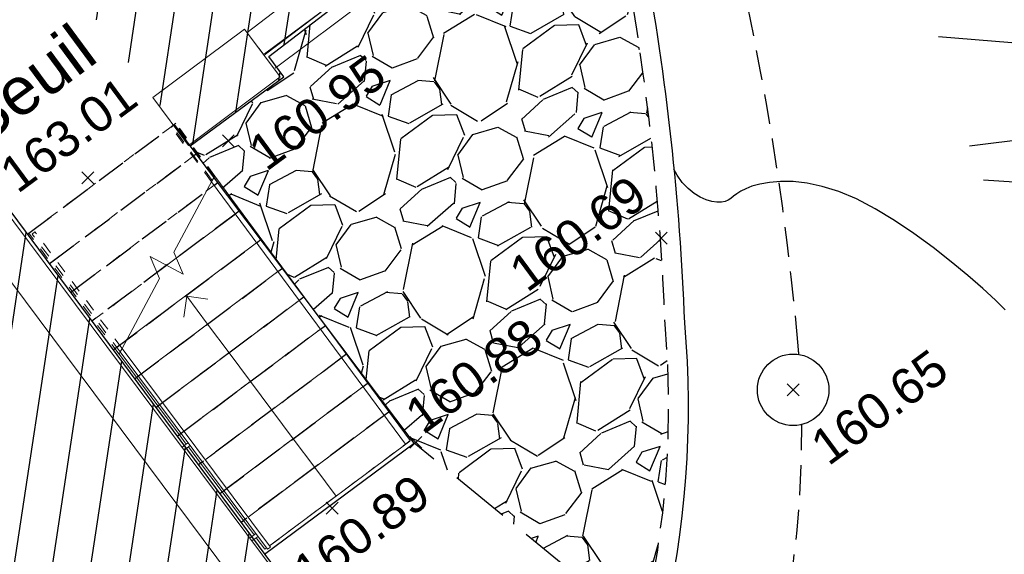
# Model space of a CAD drawing. Header units: metres. Extents: x 1575818 to 1575995, y 2263001 to 2263183.
# Tile 25 of 67: x 1575897.81 to 1575906.07, y 2263034.64 to 2263039.12. Entities that reach past the tile are written whole.
import ezdxf
from ezdxf.enums import TextEntityAlignment as Align

# ---------------------------------------------------------------- set-up
doc = ezdxf.new("R2010")
doc.units = ezdxf.units.M
doc.header["$PDMODE"] = 3
doc.header["$PDSIZE"] = 0.05
for name, pattern in [('CACHE_25', [0.375, 0.25, -0.125]), ('CACHE_50', [0.75, 0.5, -0.25]), ('Tiret', [0.0025, 0.00125, -0.00125])]:
    doc.linetypes.add(name, pattern=pattern)
doc.layers.get('0').update_dxf_attribs({"linetype": 'CONTINUOUS'})
doc.layers.add('_REVIT', color=7, linetype='CONTINUOUS', true_color=0x0064c8)
for name, color, linetype, lineweight in [('CC43_A-WALL', 113, 'CONTINUOUS', 13), ('CC43_Q-SPCQ', 91, 'CONTINUOUS', 9), ('CC43_S-STRS', 31, 'CONTINUOUS', 9), ('CC43_S-STRS-ANNO', 31, 'CONTINUOUS', 9), ('CC43_S-STRS-MBND', 31, 'Tiret', 9), ('RVT_A-FLOR-HRAL', 11, 'CONTINUOUS', 9), ('RVT_A-FLOR-HRAL-MBND', 5, 'Tiret', 9), ('RVT_S-COLS', 52, 'CONTINUOUS', 9), ('RVT_S-STRS', 31, 'CONTINUOUS', 9), ('RVT_S-STRS-ANNO', 31, 'CONTINUOUS', 9), ('RVT_S-STRS-MBND', 31, 'Tiret', 9)]:
    doc.layers.add(name, color=color, linetype=linetype, lineweight=lineweight)
for name, color, linetype in [('D_BATI', 1, 'CONTINUOUS'), ('D_CN_ORDINAIRE', 43, 'CONTINUOUS'), ('D_ESCALIER', 234, 'CONTINUOUS'), ('D_LIM_BITUME', 253, 'CACHE_50'), ('D_PEINTURE', 252, 'CACHE_25'), ('D_REGARD', 144, 'CONTINUOUS'), ('D_TROTTOIR', 7, 'CONTINUOUS'), ('H_BATI', 30, 'CONTINUOUS'), ('H_GALETS', 253, 'CONTINUOUS'), ('T_DESIGNATION', 7, 'CONTINUOUS'), ('TOPO_ALT', 142, 'CONTINUOUS'), ('TOPO_JIS', 7, 'CONTINUOUS'), ('V_ARBRE', 82, 'CONTINUOUS'), ('V_VEGETATION', 80, 'CONTINUOUS')]:
    doc.layers.add(name, color=color, linetype=linetype)
doc.styles.get("Standard").update_dxf_attribs({"font": 'arial.ttf'})
pattern_1 = [(81.43234740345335, (1575893.793630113, 2263027.350958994), (-0.3139569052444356, 0.04730022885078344), [])]

# ---------------------------------------------------------------- blocks, each defined once
blk = doc.blocks.new('Garde-corps - Peinture noire mate-V8-00 NAR020')
at = {"layer": 'RVT_A-FLOR-HRAL'}
for p, q in [((0.03500000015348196, 0.01499999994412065), (0.002069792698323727, 0.01499999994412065)), ((0.03500000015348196, 0.01499999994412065), (0.06548334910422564, 0.01500000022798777)), ((0.03499999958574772, -0.01499999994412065), (0.002069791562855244, -0.01500000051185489)), ((0.06548334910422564, -0.01499999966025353), (0.03499999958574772, -0.01499999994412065))]:
    blk.add_line(p, q, dxfattribs=at)
blk = doc.blocks.new('REVIT')
at = {"layer": 'CC43_A-WALL', "color": 253}
for p, q in [((1575901.061391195, 2263040.037614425), (1575899.718362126, 2263039.014979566)), ((1575899.862498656, 2263038.823195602), (1575901.204982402, 2263039.845415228)), ((1575899.817081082, 2263038.88284262), (1575899.862498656, 2263038.823195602)), ((1575900.634558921, 2263033.582233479), (1575897.564638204, 2263037.691372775)), ((1575900.634558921, 2263033.582233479), (1575897.567101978, 2263037.688074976)), ((1575897.498813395, 2263037.245032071), (1575900.390973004, 2263033.373828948))]:
    blk.add_line(p, q, dxfattribs=at)
at = {"layer": 'CC43_Q-SPCQ', "color": 253}
for p, q in [((1575899.954386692, 2263038.715758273), (1575901.715058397, 2263040.031148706)), ((1575901.208903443, 2263039.840166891), (1575899.864645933, 2263038.835877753))]:
    blk.add_line(p, q, dxfattribs=at)
at = {"layer": 'CC43_S-STRS', "color": 253}
for p, q in [((1575899.445759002, 2263037.80541082), (1575899.444495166, 2263037.80712147)), ((1575899.380129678, 2263037.687264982), (1575899.442624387, 2263037.733954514)), ((1575899.125534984, 2263037.12272953), (1575899.620822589, 2263037.492756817)), ((1575898.708704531, 2263036.436988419), (1575899.79902079, 2263037.251559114)), ((1575898.829805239, 2263036.153133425), (1575899.97721899, 2263037.010361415)), ((1575898.964655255, 2263037.002536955), (1575899.045348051, 2263037.062822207)), ((1575899.009286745, 2263035.912894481), (1575900.155417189, 2263036.769163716)), ((1575899.188768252, 2263035.67265554), (1575900.333615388, 2263036.527966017)), ((1575898.79093828, 2263036.124096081), (1575898.645335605, 2263036.318987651)), ((1575899.368249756, 2263035.432416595), (1575900.511813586, 2263036.286768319)), ((1575898.79093828, 2263036.124096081), (1575898.805781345, 2263036.135185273)), ((1575898.970419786, 2263035.883857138), (1575898.79093828, 2263036.124096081)), ((1575899.54773126, 2263035.192177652), (1575900.690011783, 2263036.045570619)), ((1575898.970419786, 2263035.883857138), (1575898.985262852, 2263035.894946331)), ((1575899.149901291, 2263035.643618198), (1575898.970419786, 2263035.883857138)), ((1575899.727212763, 2263034.951938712), (1575900.868209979, 2263035.804372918)), ((1575899.149901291, 2263035.643618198), (1575899.164744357, 2263035.654707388)), ((1575899.209242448, 2263035.564189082), (1575899.149901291, 2263035.643618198)), ((1575899.329382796, 2263035.403379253), (1575899.227190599, 2263035.540165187)), ((1575899.906694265, 2263034.711699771), (1575901.08244453, 2263035.590097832)), ((1575899.329382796, 2263035.403379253), (1575899.344225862, 2263035.414468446)), ((1575899.5088643, 2263035.163140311), (1575899.329382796, 2263035.403379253)), ((1575899.5088643, 2263035.163140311), (1575899.523707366, 2263035.174229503)), ((1575899.688345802, 2263034.922901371), (1575899.5088643, 2263035.163140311)), ((1575899.688345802, 2263034.922901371), (1575899.703188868, 2263034.933990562)), ((1575899.777600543, 2263034.803432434), (1575899.688345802, 2263034.922901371)), ((1575899.867827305, 2263034.682662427), (1575899.795548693, 2263034.779408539)), ((1575899.867827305, 2263034.682662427), (1575899.882670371, 2263034.69375162))]:
    blk.add_line(p, q, dxfattribs=at)
at = {"layer": 'CC43_S-STRS', "color": 253, "linetype": 'Tiret'}
for p, q in [((1575899.380129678, 2263037.687264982), (1575899.442624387, 2263037.733954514)), ((1575899.125534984, 2263037.12272953), (1575899.620822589, 2263037.492756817)), ((1575898.708704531, 2263036.436988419), (1575899.79902079, 2263037.251559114)), ((1575898.829805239, 2263036.153133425), (1575899.97721899, 2263037.010361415)), ((1575898.964655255, 2263037.002536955), (1575899.045348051, 2263037.062822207)), ((1575899.009286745, 2263035.912894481), (1575900.155417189, 2263036.769163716)), ((1575899.188768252, 2263035.67265554), (1575900.333615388, 2263036.527966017)), ((1575899.368249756, 2263035.432416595), (1575900.511813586, 2263036.286768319)), ((1575898.79093828, 2263036.124096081), (1575898.805781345, 2263036.135185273)), ((1575899.54773126, 2263035.192177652), (1575900.690011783, 2263036.045570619)), ((1575898.970419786, 2263035.883857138), (1575898.985262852, 2263035.894946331)), ((1575899.727212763, 2263034.951938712), (1575900.868209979, 2263035.804372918)), ((1575899.149901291, 2263035.643618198), (1575899.164744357, 2263035.654707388)), ((1575899.906694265, 2263034.711699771), (1575901.08244453, 2263035.590097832)), ((1575899.329382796, 2263035.403379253), (1575899.344225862, 2263035.414468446)), ((1575899.5088643, 2263035.163140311), (1575899.523707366, 2263035.174229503)), ((1575899.688345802, 2263034.922901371), (1575899.703188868, 2263034.933990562)), ((1575899.867827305, 2263034.682662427), (1575899.882670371, 2263034.69375162))]:
    blk.add_line(p, q, dxfattribs=at)
at = {"layer": 'CC43_S-STRS-ANNO', "color": 253}
for p, q in [((1575899.214188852, 2263036.803806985), (1575899.188873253, 2263036.628923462)), ((1575899.388479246, 2263036.570516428), (1575899.214188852, 2263036.803806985)), ((1575899.214188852, 2263036.803806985), (1575899.389072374, 2263036.778491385)), ((1575899.567960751, 2263036.330277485), (1575899.388479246, 2263036.570516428)), ((1575899.747442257, 2263036.090038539), (1575899.567960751, 2263036.330277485)), ((1575899.926923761, 2263035.849799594), (1575899.747442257, 2263036.090038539)), ((1575900.106405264, 2263035.60956065), (1575899.926923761, 2263035.849799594)), ((1575900.285886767, 2263035.369321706), (1575900.106405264, 2263035.60956065)), ((1575900.465368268, 2263035.129082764), (1575900.285886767, 2263035.369321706))]:
    blk.add_line(p, q, dxfattribs=at)
at = {"layer": 'CC43_S-STRS-MBND', "color": 253}
for p, q in [((1575897.888682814, 2263037.331779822), (1575899.117451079, 2263038.249787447)), ((1575899.444495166, 2263037.80712147), (1575899.117451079, 2263038.249787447)), ((1575898.073012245, 2263037.085051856), (1575899.300462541, 2263038.002074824)), ((1575898.252493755, 2263036.844812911), (1575899.380129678, 2263037.687264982)), ((1575898.645335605, 2263036.318987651), (1575897.888682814, 2263037.331779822)), ((1575899.045348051, 2263037.062822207), (1575899.125534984, 2263037.12272953)), ((1575898.431975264, 2263036.604573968), (1575898.964655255, 2263037.002536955)), ((1575898.611456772, 2263036.364335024), (1575898.708704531, 2263036.436988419))]:
    blk.add_line(p, q, dxfattribs=at)
at = {"layer": 'CC43_S-STRS-MBND', "color": 253, "linetype": 'Continuous'}
for p, q in [((1575899.426185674, 2263037.773026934), (1575899.104031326, 2263037.173135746)), ((1575899.444495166, 2263037.80712147), (1575899.441879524, 2263037.802250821)), ((1575899.104031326, 2263037.173135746), (1575899.182516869, 2263036.989159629)), ((1575898.907313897, 2263037.136949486), (1575898.98579944, 2263036.95297337)), ((1575899.182516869, 2263036.989159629), (1575898.907313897, 2263037.136949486)), ((1575898.98579944, 2263036.95297337), (1575898.67066223, 2263036.366148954)), ((1575898.655007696, 2263036.336998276), (1575898.645335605, 2263036.318987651))]:
    blk.add_line(p, q, dxfattribs=at)
at = {"layer": 'RVT_A-FLOR-HRAL', "color": 253}
for p, q in [((1575899.444512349, 2263037.807134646), (1575899.420971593, 2263037.76329879)), ((1575899.444512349, 2263037.807134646), (1575899.420971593, 2263037.76329879)), ((1575899.444512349, 2263037.807134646), (1575899.420971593, 2263037.76329879)), ((1575899.444512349, 2263037.807134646), (1575899.420971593, 2263037.76329879)), ((1575899.444512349, 2263037.807134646), (1575899.420971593, 2263037.76329879)), ((1575899.444512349, 2263037.807134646), (1575899.420971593, 2263037.76329879)), ((1575899.444512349, 2263037.807134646), (1575899.420971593, 2263037.76329879)), ((1575899.444512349, 2263037.807134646), (1575899.420971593, 2263037.76329879)), ((1575899.444512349, 2263037.807134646), (1575899.420971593, 2263037.76329879)), ((1575899.444512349, 2263037.807134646), (1575899.420971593, 2263037.76329879)), ((1575901.046284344, 2263035.56338195), (1575899.420971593, 2263037.76329879)), ((1575901.046284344, 2263035.56338195), (1575899.420971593, 2263037.76329879)), ((1575899.44189671, 2263037.802263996), (1575899.426202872, 2263037.773040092)), ((1575899.44189671, 2263037.802263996), (1575899.426202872, 2263037.773040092)), ((1575899.44189671, 2263037.802263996), (1575899.426202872, 2263037.773040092)), ((1575899.44189671, 2263037.802263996), (1575899.426202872, 2263037.773040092)), ((1575899.44189671, 2263037.802263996), (1575899.426202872, 2263037.773040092)), ((1575899.44189671, 2263037.802263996), (1575899.426202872, 2263037.773040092)), ((1575899.44189671, 2263037.802263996), (1575899.426202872, 2263037.773040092)), ((1575899.44189671, 2263037.802263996), (1575899.426202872, 2263037.773040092)), ((1575899.443020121, 2263037.80074342), (1575899.44189671, 2263037.802263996)), ((1575899.443020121, 2263037.80074342), (1575899.44189671, 2263037.802263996)), ((1575899.448532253, 2263037.810104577), (1575899.444512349, 2263037.807134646)), ((1575899.448532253, 2263037.810104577), (1575899.444512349, 2263037.807134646)), ((1575899.448532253, 2263037.810104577), (1575899.444512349, 2263037.807134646)), ((1575899.448532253, 2263037.810104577), (1575899.444512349, 2263037.807134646)), ((1575899.448532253, 2263037.810104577), (1575899.444512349, 2263037.807134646)), ((1575899.448532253, 2263037.810104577), (1575899.444512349, 2263037.807134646)), ((1575899.448532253, 2263037.810104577), (1575899.444512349, 2263037.807134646)), ((1575899.448532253, 2263037.810104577), (1575899.444512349, 2263037.807134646)), ((1575899.448532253, 2263037.810104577), (1575899.444512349, 2263037.807134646)), ((1575899.448532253, 2263037.810104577), (1575899.444512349, 2263037.807134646)), ((1575901.086483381, 2263035.593081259), (1575899.448532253, 2263037.810104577)), ((1575901.086483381, 2263035.593081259), (1575899.448532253, 2263037.810104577)), ((1575898.670680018, 2263036.366161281), (1575898.655025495, 2263036.337010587)), ((1575898.670680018, 2263036.366161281), (1575898.655025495, 2263036.337010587)), ((1575899.891177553, 2263034.682402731), (1575898.655025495, 2263036.337010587)), ((1575899.891177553, 2263034.682402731), (1575898.655025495, 2263036.337010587)), ((1575899.915201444, 2263034.7003509), (1575898.670680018, 2263036.366161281)), ((1575899.915201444, 2263034.7003509), (1575898.670680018, 2263036.366161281)), ((1575901.086483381, 2263035.593081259), (1575901.046284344, 2263035.56338195)), ((1575901.086483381, 2263035.593081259), (1575901.046284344, 2263035.56338195)), ((1575899.915201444, 2263034.7003509), (1575899.891177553, 2263034.682402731)), ((1575899.915201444, 2263034.7003509), (1575899.891177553, 2263034.682402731))]:
    blk.add_line(p, q, dxfattribs=at)
at = {"layer": 'RVT_A-FLOR-HRAL-MBND', "color": 253}
for p, q in [((1575899.081288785, 2263038.223071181), (1575899.121487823, 2263038.252770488)), ((1575899.081288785, 2263038.223071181), (1575899.121487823, 2263038.252770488)), ((1575899.089328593, 2263038.229011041), (1575899.113448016, 2263038.246830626)), ((1575899.089328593, 2263038.229011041), (1575899.113448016, 2263038.246830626)), ((1575899.089328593, 2263038.229011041), (1575899.113448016, 2263038.246830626)), ((1575899.089328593, 2263038.229011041), (1575899.113448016, 2263038.246830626)), ((1575899.089328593, 2263038.229011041), (1575899.113448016, 2263038.246830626)), ((1575899.089328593, 2263038.229011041), (1575899.113448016, 2263038.246830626)), ((1575899.089328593, 2263038.229011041), (1575899.113448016, 2263038.246830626)), ((1575899.089328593, 2263038.229011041), (1575899.113448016, 2263038.246830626)), ((1575899.44189671, 2263037.802263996), (1575899.113448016, 2263038.246830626)), ((1575899.44189671, 2263037.802263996), (1575899.113448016, 2263038.246830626)), ((1575899.44189671, 2263037.802263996), (1575899.113448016, 2263038.246830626)), ((1575899.44189671, 2263037.802263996), (1575899.113448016, 2263038.246830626)), ((1575899.44189671, 2263037.802263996), (1575899.113448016, 2263038.246830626)), ((1575899.44189671, 2263037.802263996), (1575899.113448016, 2263038.246830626)), ((1575899.44189671, 2263037.802263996), (1575899.113448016, 2263038.246830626)), ((1575899.44189671, 2263037.802263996), (1575899.113448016, 2263038.246830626)), ((1575899.448532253, 2263037.810104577), (1575899.121487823, 2263038.252770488)), ((1575899.448532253, 2263037.810104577), (1575899.121487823, 2263038.252770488)), ((1575899.420971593, 2263037.76329879), (1575899.081288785, 2263038.223071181)), ((1575899.420971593, 2263037.76329879), (1575899.081288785, 2263038.223071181)), ((1575899.426202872, 2263037.773040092), (1575899.089328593, 2263038.229011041)), ((1575899.426202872, 2263037.773040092), (1575899.089328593, 2263038.229011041)), ((1575899.426202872, 2263037.773040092), (1575899.089328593, 2263038.229011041)), ((1575899.426202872, 2263037.773040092), (1575899.089328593, 2263038.229011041)), ((1575899.426202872, 2263037.773040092), (1575899.089328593, 2263038.229011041)), ((1575899.426202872, 2263037.773040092), (1575899.089328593, 2263038.229011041)), ((1575899.426202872, 2263037.773040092), (1575899.089328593, 2263038.229011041)), ((1575899.426202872, 2263037.773040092), (1575899.089328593, 2263038.229011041)), ((1575897.916878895, 2263037.325030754), (1575897.940902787, 2263037.342978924)), ((1575897.916878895, 2263037.325030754), (1575897.940902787, 2263037.342978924)), ((1575898.670680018, 2263036.366161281), (1575897.940902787, 2263037.342978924)), ((1575898.670680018, 2263036.366161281), (1575897.940902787, 2263037.342978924)), ((1575898.655025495, 2263036.337010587), (1575897.916878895, 2263037.325030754)), ((1575898.655025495, 2263036.337010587), (1575897.916878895, 2263037.325030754))]:
    blk.add_line(p, q, dxfattribs=at)
at = {"layer": 'RVT_S-COLS', "color": 253}
for p, q in [((1575899.697393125, 2263039.043046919), (1575898.928628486, 2263038.468706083)), ((1575899.697393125, 2263039.043046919), (1575898.928628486, 2263038.468706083)), ((1575899.697393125, 2263039.043046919), (1575898.928628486, 2263038.468706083)), ((1575899.697393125, 2263039.043046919), (1575898.928628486, 2263038.468706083)), ((1575899.996528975, 2263038.642648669), (1575899.697393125, 2263039.043046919)), ((1575899.996528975, 2263038.642648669), (1575899.697393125, 2263039.043046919)), ((1575899.996528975, 2263038.642648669), (1575899.697393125, 2263039.043046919)), ((1575899.996528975, 2263038.642648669), (1575899.697393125, 2263039.043046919)), ((1575899.227764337, 2263038.068307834), (1575899.996528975, 2263038.642648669)), ((1575899.227764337, 2263038.068307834), (1575899.996528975, 2263038.642648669)), ((1575899.227764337, 2263038.068307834), (1575899.996528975, 2263038.642648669)), ((1575899.227764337, 2263038.068307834), (1575899.996528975, 2263038.642648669)), ((1575898.928628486, 2263038.468706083), (1575899.227764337, 2263038.068307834)), ((1575898.928628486, 2263038.468706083), (1575899.227764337, 2263038.068307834)), ((1575898.928628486, 2263038.468706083), (1575899.227764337, 2263038.068307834)), ((1575898.928628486, 2263038.468706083), (1575899.227764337, 2263038.068307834))]:
    blk.add_line(p, q, dxfattribs=at)
at = {"layer": 'RVT_S-STRS', "color": 253}
for p, q in [((1575899.445759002, 2263037.80541082), (1575899.444495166, 2263037.80712147)), ((1575899.380129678, 2263037.687264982), (1575899.442624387, 2263037.733954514)), ((1575899.125534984, 2263037.12272953), (1575899.620822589, 2263037.492756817)), ((1575898.708704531, 2263036.436988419), (1575899.79902079, 2263037.251559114)), ((1575898.829805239, 2263036.153133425), (1575899.97721899, 2263037.010361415)), ((1575898.964655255, 2263037.002536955), (1575899.045348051, 2263037.062822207)), ((1575899.009286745, 2263035.912894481), (1575900.155417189, 2263036.769163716)), ((1575899.188768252, 2263035.67265554), (1575900.333615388, 2263036.527966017)), ((1575898.79093828, 2263036.124096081), (1575898.645335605, 2263036.318987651)), ((1575899.368249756, 2263035.432416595), (1575900.511813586, 2263036.286768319)), ((1575898.79093828, 2263036.124096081), (1575898.805781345, 2263036.135185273)), ((1575898.970419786, 2263035.883857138), (1575898.79093828, 2263036.124096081)), ((1575899.54773126, 2263035.192177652), (1575900.690011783, 2263036.045570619)), ((1575898.970419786, 2263035.883857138), (1575898.985262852, 2263035.894946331)), ((1575899.149901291, 2263035.643618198), (1575898.970419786, 2263035.883857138)), ((1575899.727212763, 2263034.951938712), (1575900.868209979, 2263035.804372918)), ((1575899.149901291, 2263035.643618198), (1575899.164744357, 2263035.654707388)), ((1575899.209242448, 2263035.564189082), (1575899.149901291, 2263035.643618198)), ((1575899.329382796, 2263035.403379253), (1575899.227190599, 2263035.540165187)), ((1575899.906694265, 2263034.711699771), (1575901.08244453, 2263035.590097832)), ((1575899.329382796, 2263035.403379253), (1575899.344225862, 2263035.414468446)), ((1575899.5088643, 2263035.163140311), (1575899.329382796, 2263035.403379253)), ((1575899.5088643, 2263035.163140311), (1575899.523707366, 2263035.174229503)), ((1575899.688345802, 2263034.922901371), (1575899.5088643, 2263035.163140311)), ((1575899.688345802, 2263034.922901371), (1575899.703188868, 2263034.933990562)), ((1575899.777600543, 2263034.803432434), (1575899.688345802, 2263034.922901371)), ((1575899.867827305, 2263034.682662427), (1575899.795548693, 2263034.779408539)), ((1575899.867827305, 2263034.682662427), (1575899.882670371, 2263034.69375162))]:
    blk.add_line(p, q, dxfattribs=at)
at = {"layer": 'RVT_S-STRS', "color": 253, "linetype": 'Tiret'}
for p, q in [((1575899.380129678, 2263037.687264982), (1575899.442624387, 2263037.733954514)), ((1575899.125534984, 2263037.12272953), (1575899.620822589, 2263037.492756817)), ((1575898.708704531, 2263036.436988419), (1575899.79902079, 2263037.251559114)), ((1575898.829805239, 2263036.153133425), (1575899.97721899, 2263037.010361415)), ((1575898.964655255, 2263037.002536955), (1575899.045348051, 2263037.062822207)), ((1575899.009286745, 2263035.912894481), (1575900.155417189, 2263036.769163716)), ((1575899.188768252, 2263035.67265554), (1575900.333615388, 2263036.527966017)), ((1575899.368249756, 2263035.432416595), (1575900.511813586, 2263036.286768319)), ((1575898.79093828, 2263036.124096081), (1575898.805781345, 2263036.135185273)), ((1575899.54773126, 2263035.192177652), (1575900.690011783, 2263036.045570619)), ((1575898.970419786, 2263035.883857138), (1575898.985262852, 2263035.894946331)), ((1575899.727212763, 2263034.951938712), (1575900.868209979, 2263035.804372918)), ((1575899.149901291, 2263035.643618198), (1575899.164744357, 2263035.654707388)), ((1575899.906694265, 2263034.711699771), (1575901.08244453, 2263035.590097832)), ((1575899.329382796, 2263035.403379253), (1575899.344225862, 2263035.414468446)), ((1575899.5088643, 2263035.163140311), (1575899.523707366, 2263035.174229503)), ((1575899.688345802, 2263034.922901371), (1575899.703188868, 2263034.933990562)), ((1575899.867827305, 2263034.682662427), (1575899.882670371, 2263034.69375162))]:
    blk.add_line(p, q, dxfattribs=at)
at = {"layer": 'RVT_S-STRS-ANNO', "color": 253}
for p, q in [((1575899.214188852, 2263036.803806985), (1575899.188873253, 2263036.628923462)), ((1575899.388479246, 2263036.570516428), (1575899.214188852, 2263036.803806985)), ((1575899.214188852, 2263036.803806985), (1575899.389072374, 2263036.778491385)), ((1575899.567960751, 2263036.330277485), (1575899.388479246, 2263036.570516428)), ((1575899.747442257, 2263036.090038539), (1575899.567960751, 2263036.330277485)), ((1575899.926923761, 2263035.849799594), (1575899.747442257, 2263036.090038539)), ((1575900.106405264, 2263035.60956065), (1575899.926923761, 2263035.849799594)), ((1575900.285886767, 2263035.369321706), (1575900.106405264, 2263035.60956065)), ((1575900.465368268, 2263035.129082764), (1575900.285886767, 2263035.369321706))]:
    blk.add_line(p, q, dxfattribs=at)
at = {"layer": 'RVT_S-STRS-MBND', "color": 253}
for p, q in [((1575897.888682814, 2263037.331779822), (1575899.117451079, 2263038.249787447)), ((1575899.444495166, 2263037.80712147), (1575899.117451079, 2263038.249787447)), ((1575898.073012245, 2263037.085051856), (1575899.300462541, 2263038.002074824)), ((1575898.252493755, 2263036.844812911), (1575899.380129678, 2263037.687264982)), ((1575898.645335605, 2263036.318987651), (1575897.888682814, 2263037.331779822)), ((1575899.045348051, 2263037.062822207), (1575899.125534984, 2263037.12272953)), ((1575898.431975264, 2263036.604573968), (1575898.964655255, 2263037.002536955)), ((1575898.611456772, 2263036.364335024), (1575898.708704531, 2263036.436988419))]:
    blk.add_line(p, q, dxfattribs=at)
at = {"layer": 'RVT_S-STRS-MBND', "color": 253, "linetype": 'Continuous'}
for p, q in [((1575899.426185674, 2263037.773026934), (1575899.104031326, 2263037.173135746)), ((1575899.444495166, 2263037.80712147), (1575899.441879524, 2263037.802250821)), ((1575899.104031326, 2263037.173135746), (1575899.182516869, 2263036.989159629)), ((1575898.907313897, 2263037.136949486), (1575898.98579944, 2263036.95297337)), ((1575899.182516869, 2263036.989159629), (1575898.907313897, 2263037.136949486)), ((1575898.98579944, 2263036.95297337), (1575898.67066223, 2263036.366148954)), ((1575898.655007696, 2263036.336998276), (1575898.645335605, 2263036.318987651))]:
    blk.add_line(p, q, dxfattribs=at)
at = {"color": 253, "extrusion": (0, 0, -1), "xscale": 0.9996022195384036, "yscale": 0.9996022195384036, "zscale": -1, "rotation": 143.2367130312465}
for p in [(-1575899.181026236, 2263035.524391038), (-1575899.181026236, 2263035.524391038), (-1575899.749384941, 2263034.763634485), (-1575899.749384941, 2263034.763634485)]:
    blk.add_blockref('Garde-corps - Peinture noire mate-V8-00 NAR020', p, dxfattribs=at)
blk = doc.blocks.new('TCPOINT')
at = {"color": 0, "lineweight": 9}
blk.add_point((0, 0), dxfattribs=at)
at = {"layer": 'TOPO_ALT', "lineweight": 9}
blk.add_attdef('ALT', text='', height=0.3, dxfattribs=at).set_placement((0.09999999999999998, -0.1), align=Align.TOP_LEFT)
blk = doc.blocks.new('480')
blk.add_circle((0, 0), 0.3)
blk = doc.blocks.new('194')
for points in [[(-0.4790834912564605, 0.1354306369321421), (-0.4193049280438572, 0.1186184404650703), (-0.3520620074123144, 0.112672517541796), (-0.2795203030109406, 0.1015773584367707), (-0.2298636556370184, 0.08509901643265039), (-0.1611113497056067, 0.05776034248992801), (-0.1098475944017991, 0.03082095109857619), (-0.07449104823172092, 0.01811463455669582), (-0.04982327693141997, 0.00550386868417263), (-0.03220037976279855, -0.007043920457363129), (-0.03242405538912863, -0.03206537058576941), (-0.03598355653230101, -0.0497686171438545), (-0.04853134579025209, -0.06739151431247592), (-0.06302254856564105, -0.08499703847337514), (-0.08253486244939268, -0.09356867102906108), (-0.1145859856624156, -0.09158153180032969), (-0.1604991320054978, -0.09117109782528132), (-0.2049851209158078, -0.09417466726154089), (-0.2758719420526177, -0.08819617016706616), (-0.3466024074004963, -0.0647269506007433), (-0.3942048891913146, -0.03587671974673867), (-0.4489304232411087, -0.01570887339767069), (-0.4966944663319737, -0.004656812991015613)], [(-0.2695262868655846, -0.08873135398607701), (-0.3194504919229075, -0.01686634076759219), (-0.344298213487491, 0.002791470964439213), (-0.3706338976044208, 0.01906133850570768), (-0.3935534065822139, 0.03700129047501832), (-0.4375619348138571, 0.06023163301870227), (-0.4901822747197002, 0.08428440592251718)], [(-0.4387546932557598, -0.2315035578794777), (-0.4063985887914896, -0.2041293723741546), (-0.3507960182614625, -0.1533647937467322), (-0.3060600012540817, -0.0952146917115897), (-0.3575126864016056, -0.08940992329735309), (-0.4086746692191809, -0.07826293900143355), (-0.451208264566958, -0.05310221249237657), (-0.4954066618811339, -0.03366502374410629)]]:
    blk.add_lwpolyline(points)

msp = doc.modelspace()

# ---------------------------------------------------------------- hatches: boundary and pattern name
at = {"layer": 'H_BATI'}
h = msp.add_hatch(dxfattribs=at)
h.set_pattern_fill('ANSI31', color=256, scale=0.1)
h.set_pattern_definition(pattern_1)
h.paths.add_polyline_path([(1575875.16714015, 2263013.585179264), (1575883.095247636, 2263019.442919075), (1575887.13434236, 2263022.406805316), (1575886.726802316, 2263022.960310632), (1575888.794159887, 2263024.482798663), (1575889.209451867, 2263023.921581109), (1575896.043791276, 2263028.97888254), (1575901.230423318, 2263032.802656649), (1575897.618731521, 2263037.67242299), (1575893.505820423, 2263043.239213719), (1575885.949796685, 2263037.587934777), (1575877.065229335, 2263031.010829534), (1575877.189703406, 2263030.841670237), (1575875.661072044, 2263029.716843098), (1575875.45956093, 2263029.56657206), (1575866.304980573, 2263041.84272132), (1575844.677470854, 2263070.844874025), (1575826.206552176, 2263095.607918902), (1575818.708513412, 2263090.073351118), (1575849.781119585, 2263053.497237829)])
h = msp.add_hatch(dxfattribs=at)
h.set_pattern_fill('ANSI31', color=256, scale=0.1)
h.set_pattern_definition(pattern_1)
edge = h.paths.add_edge_path()
edge.add_line((1575896.280469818, 2263043.425208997), (1575895.62148303, 2263042.923917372))
edge.add_line((1575895.62148303, 2263042.923917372), (1575895.744157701, 2263042.762651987))
edge.add_line((1575899.109192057, 2263038.243617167), (1575895.744157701, 2263042.762651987))
edge.add_line((1575899.240902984, 2263038.06426175), (1575900.02763524, 2263038.642004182))
edge.add_line((1575900.02763524, 2263038.642004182), (1575899.90003516, 2263038.813048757))
edge.add_line((1575899.90003516, 2263038.813048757), (1575901.48246187, 2263040.02647783))
edge.add_line((1575901.48246187, 2263040.02647783), (1575898.143833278, 2263044.570892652))
edge.add_line((1575898.143833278, 2263044.570892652), (1575896.526646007, 2263043.356769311))
edge.add_line((1575896.526646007, 2263043.356769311), (1575896.401232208, 2263043.518588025))
edge.add_line((1575896.401232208, 2263043.518588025), (1575896.280469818, 2263043.425208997))
at = {"layer": 'H_GALETS'}
h = msp.add_hatch(dxfattribs=at)
h.set_pattern_fill('GRAVEL', color=256, scale=0.05)
h.set_pattern_definition([(264.4451474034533, (1575893.77509956, 2263028.915786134), (-1.386343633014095, -15.22987353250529), [0.1708605, -16.91525]), (221.4020474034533, (1575893.758560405, 2263028.745727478), (11.50727990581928, 10.07242462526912), [0.2932025, -29.027]), (168.9427474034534, (1575893.538633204, 2263028.551821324), (18.51430418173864, -3.697510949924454), [0.206741, -20.46735]), (303.7060474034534, (1575893.328690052, 2263028.002228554), (-14.06258963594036, 21.18999866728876), [0.2670025, -26.4332]), (329.2660474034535, (1575893.476858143, 2263027.780110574), (-14.15959475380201, 8.490375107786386), [0.261817, -25.9199]), (33.70604740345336, (1575893.701902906, 2263027.646308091), (-21.18999866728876, -14.06258963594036), [0.2670025, -26.4332]), (74.12654740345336, (1575893.924020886, 2263027.794476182), (-5.741088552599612, -20.02273855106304), [0.353097, -34.95655000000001]), (108.6876474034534, (1575894.020597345, 2263028.134108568), (-9.440281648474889, 27.75891841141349), [0.33336, -33.00265]), (157.8619474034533, (1575893.913785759, 2263028.449893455), (-17.97915308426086, 7.249494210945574), [0.2679065, -26.52275]), (211.6687474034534, (1575893.665629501, 2263028.550851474), (11.99388731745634, 7.27462233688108), [0.3058565, -14.98695]), (258.8297474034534, (1575893.405315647, 2263028.390274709), (-3.965076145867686, -20.2902976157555), [0.395539, -39.1584]), (175.2464474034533, (1575894.347803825, 2263028.738687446), (-11.67782868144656, 0.8511979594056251), [0.1350025, -13.3653]), (207.9015474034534, (1575894.213265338, 2263028.749875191), (14.79168467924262, 7.761247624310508), [0.2568409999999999, -25.4273]), (261.4323474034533, (1575893.986280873, 2263028.62968508), (0.7542184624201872, -1.021788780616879), [0.1796045, -1.616445]), (239.6309474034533, (1575893.824249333, 2263028.699504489), (3.600520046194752, 5.814695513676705), [0.0967205, -9.575299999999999]), (328.2337474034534, (1575893.775350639, 2263028.616055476), (-3.284448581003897, 2.311150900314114), [0.136783, -6.702400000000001]), (67.39614740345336, (1575893.891644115, 2263028.544045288), (1.556926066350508, 4.306235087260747), [0.22216, -7.183149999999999]), (197.9974474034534, (1575893.977032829, 2263028.749139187), (2.797797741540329, 0.4866506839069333), [0.1606435, -3.85545]), (52.82184740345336, (1575893.182712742, 2263028.17860847), (7.955248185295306, 10.60755598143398), [0.225044, -22.2794]), (106.7785474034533, (1575893.318706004, 2263028.35791517), (4.209250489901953, -14.25653585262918), [0.1887995, -18.6911]), (329.6309474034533, (1575893.826189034, 2263028.953497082), (-5.814695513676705, 3.600520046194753), [0.19344, -9.4786]), (20.04284740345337, (1575893.993087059, 2263028.855699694), (-12.48055263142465, -4.476831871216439), [0.225044, -22.2794]), (15.87634740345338, (1575893.650328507, 2263027.545098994), (-6.617389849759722, -1.727523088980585), [0.2170175, -10.63385]), (331.2074474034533, (1575893.859067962, 2263027.604466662), (-13.40534036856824, 7.468592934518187), [0.181836, -18.0018]), (103.2337474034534, (1575894.590625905, 2263027.939249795), (-1.727519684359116, 6.617409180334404), [0.19344, -9.4786]), (53.78634740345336, (1575894.546342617, 2263028.127553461), (-10.26639256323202, -13.89199896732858), [0.2128915, -21.0762]), (105.8763474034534, (1575894.089949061, 2263027.569682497), (1.727523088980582, -6.617389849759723), [0.108509, -10.7424]), (137.7422474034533, (1575894.529318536, 2263027.893996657), (-4.038650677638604, 3.332929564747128), [0.06475750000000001, -6.411]), (202.3961474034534, (1575894.481389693, 2263027.937543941), (3.819588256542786, 1.240870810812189), [0.261817, -4.974525]), (222.4413474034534, (1575894.239320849, 2263027.837789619), (9.463662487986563, 8.563965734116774), [0.2426335, -24.0207]), (340.1224474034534, (1575893.959523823, 2263028.452084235), (-2.530226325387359, 1.289357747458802), [0.183162, -4.395890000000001]), (29.58954740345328, (1575894.131773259, 2263028.389807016), (18.87887300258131, 10.77813979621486), [0.3197785, -31.658]), (97.37774740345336, (1575894.409847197, 2263028.547708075), (1.192371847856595, -10.16937817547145), [0.130754, -12.9447]), (126.4323474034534, (1575894.393056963, 2263028.677380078), (-1.776008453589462, 0.2675705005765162), [0.0762, -1.1938]), (156.6887474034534, (1575894.19625849, 2263027.853358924), (9.366679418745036, -4.135653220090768), [0.1764335, -17.46695]), (84.44514740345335, (1575894.034226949, 2263027.923178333), (1.386343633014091, 15.2298735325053), [0.3417215, -16.7444]), (36.43234740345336, (1575894.06730526, 2263028.263295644), (0.2675705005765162, 1.776008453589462), [0.3302, -0.9398]), (1.737147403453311, (1575894.332970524, 2263028.459392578), (-15.49741040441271, -0.3896496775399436), [0.200805, -19.87965]), (290.4869474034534, (1575894.533682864, 2263028.465479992), (1.995091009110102, -4.841388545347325), [0.1849145, -9.060849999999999]), (244.0783474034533, (1575894.598401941, 2263028.292260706), (-11.8717987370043, -24.54805671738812), [0.3010725, -29.80625]), (211.8584474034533, (1575894.466790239, 2263028.021477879), (-14.03748158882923, -8.783064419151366), [0.3185145, -31.5329]), (211.8584474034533, (1575894.466790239, 2263028.021477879), (-14.03748158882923, -8.783064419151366), [0.3185145, -31.5329])])
h.paths.add_polyline_path([(1575899.135209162, 2263044.866873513), (1575899.055934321, 2263044.974424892), (1575898.172492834, 2263044.531882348), (1575901.48246187, 2263040.02647783), (1575899.90003516, 2263038.813048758), (1575900.02763524, 2263038.642004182), (1575899.240902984, 2263038.064261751), (1575901.120108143, 2263035.572815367), (1575903.026194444, 2263034.015831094, 0.08293813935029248), (1575903.220571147, 2263036.569485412, 0.03568012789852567), (1575902.887662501, 2263039.607724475, 0.009687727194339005), (1575902.768848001, 2263040.065695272), (1575902.553456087, 2263040.349241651)])
at = {"layer": 'V_VEGETATION', "ltscale": 0.5}
h = msp.add_hatch(dxfattribs=at)
h.set_pattern_fill('ALEA', color=256, scale=0.25)
h.set_pattern_definition([(348.4323474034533, (1575893.994769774, 2263027.499427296), (1.990511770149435, 2.244518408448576), [0, -1.875]), (103.4323474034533, (1575893.564482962, 2263027.450916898), (-2.178559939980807, -2.062492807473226), [0, -3.125]), (189.4323474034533, (1575893.564482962, 2263027.450916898), (1.905500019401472, -2.317125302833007), [0, -2.5]), (216.4323474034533, (1575893.821637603, 2263027.102532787), (2.749765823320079, -1.199494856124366), [0, -2.5]), (110.4323474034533, (1575892.98907147, 2263026.757085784), (-1.910966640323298, -2.312618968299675), [0, -2.5]), (322.4323474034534, (1575892.98907147, 2263026.757085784), (2.772992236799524, 1.1447768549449), [0, -2.5]), (88.43234740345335, (1575894.71021872, 2263026.951127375), (-2.638139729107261, -1.428362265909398), [0, -3.125]), (336.4323474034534, (1575893.681600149, 2263028.344663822), (2.413675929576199, 1.781619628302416), [0, -2.5]), (211.4323474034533, (1575893.681600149, 2263028.344663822), (2.634759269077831, -1.434588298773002), [0, -2.5]), (150.4323474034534, (1575893.508467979, 2263027.947769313), (-2.58668352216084, -1.519561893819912), [0, -1.25]), (284.4323474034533, (1575894.279931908, 2263026.902616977), (2.889942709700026, -0.8051280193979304), [0, -1.55])])
h.paths.add_polyline_path([(1575903.13608969, 2263051.354131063), (1575899.368503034, 2263056.379811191), (1575898.118775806, 2263058.055845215), (1575896.663627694, 2263056.97008644), (1575900.281251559, 2263052.110314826), (1575904.947740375, 2263045.86190933), (1575909.983522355, 2263039.055456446, 0.1195021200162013), (1575910.138482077, 2263038.932852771, 0.06797860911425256), (1575910.315892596, 2263038.903163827, 0.04856441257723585), (1575910.964459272, 2263039.040558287, 0.06491574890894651), (1575911.766448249, 2263039.413679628), (1575911.915373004, 2263039.500489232), (1575907.658603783, 2263045.270578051)])
h = msp.add_hatch(dxfattribs=at)
h.set_pattern_fill('ALEA', color=256, scale=0.25)
h.set_pattern_definition([(312, (0.25, 0), (2.934442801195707, 0.6237350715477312), [0, -1.875]), (67.00000000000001, (-0.125, 0.21650635), (-2.977638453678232, -0.3656080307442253), [0, -3.125]), (153, (-0.125, 0.21650635), (0.1570078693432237, -2.995888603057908), [0, -2.5]), (180, (-0.125, -0.21650635), (1.5, -2.59807621), [0, -2.5]), (74, (-1, 0), (-2.910887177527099, -0.7257656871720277), [0, -2.5]), (286, (-1, 0), (2.910887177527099, -0.7257656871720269), [0, -2.5]), (52.00000000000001, (0.5, -0.8660254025), (-2.970804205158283, 0.4175193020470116), [0, -3.125]), (300.0000000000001, (0.5, 0.8660254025), (2.999999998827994, -6.766578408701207e-10), [0, -2.5]), (175, (0.5, 0.8660254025), (1.267854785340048, -2.718923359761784), [0, -2.5]), (114, (0.125, 0.6495190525), (-2.983565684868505, 0.3135853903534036), [0, -1.25]), (248, (0.125, -0.6495190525), (1.846984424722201, -2.364032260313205), [0, -1.55])])
edge = h.paths.add_edge_path()
edge.add_line((1575931.141382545, 2263047.932279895), (1575934.082107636, 2263043.889668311))
edge.add_line((1575934.082107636, 2263043.889668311), (1575937.726433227, 2263039.01488573))
edge.add_line((1575937.726433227, 2263039.01488573), (1575937.812581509, 2263038.896328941))
edge.add_line((1575937.812581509, 2263038.896328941), (1575935.903676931, 2263037.513778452))
edge.add_line((1575935.903676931, 2263037.513778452), (1575929.990755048, 2263033.212665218))
edge.add_line((1575929.990755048, 2263033.212665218), (1575924.077085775, 2263028.90763863))
edge.add_line((1575924.077085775, 2263028.90763863), (1575918.145036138, 2263024.585299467))
edge.add_line((1575918.145036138, 2263024.585299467), (1575910.293201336, 2263018.829636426))
edge.add_line((1575910.293201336, 2263018.829636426), (1575906.36597665, 2263015.926787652))
edge.add_line((1575906.36597665, 2263015.926787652), (1575904.042603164, 2263019.08844675))
edge.add_line((1575904.042603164, 2263019.08844675), (1575900.778883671, 2263023.562841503))
edge.add_line((1575900.778883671, 2263023.562841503), (1575907.431187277, 2263028.51120433))
edge.add_line((1575907.431187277, 2263028.51120433), (1575912.806976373, 2263032.452924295))
edge.add_line((1575912.806976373, 2263032.452924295), (1575912.833695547, 2263032.44720864))
edge.add_line((1575912.833695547, 2263032.44720864), (1575913.420813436, 2263031.526120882))
edge.add_line((1575913.420813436, 2263031.526120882), (1575915.369160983, 2263028.8920363))
edge.add_line((1575915.369160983, 2263028.8920363), (1575915.059428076, 2263028.667912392))
edge.add_line((1575915.059428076, 2263028.667912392), (1575916.643655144, 2263026.540367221))
edge.add_line((1575916.643655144, 2263026.540367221), (1575916.946380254, 2263026.759701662))
edge.add_line((1575916.946380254, 2263026.759701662), (1575917.366560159, 2263026.191635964))
edge.add_line((1575917.366560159, 2263026.191635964), (1575923.760300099, 2263030.87526927))
edge.add_line((1575923.760300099, 2263030.87526927), (1575928.327574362, 2263034.305713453))
edge.add_line((1575928.327574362, 2263034.305713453), (1575933.67104843, 2263038.19252451))
edge.add_line((1575933.67104843, 2263038.19252451), (1575929.514030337, 2263043.789058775))
edge.add_line((1575929.514030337, 2263043.789058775), (1575930.204617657, 2263047.67227638))
edge.add_arc((1575930.73551004, 2263047.577061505), 0.5393631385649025, 41.192316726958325, 169.8321742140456, ccw=False)
edge = h.paths.add_edge_path(flags=16)
edge.add_line((1575916.488521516, 2263023.387023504), (1575916.063994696, 2263024.01256335))
edge = h.paths.add_edge_path(flags=16)
edge.add_line((1575915.86298167, 2263022.962496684), (1575915.43845485, 2263023.58803653))
edge = h.paths.add_edge_path(flags=16)
edge.add_line((1575915.86298167, 2263022.962496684), (1575916.488521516, 2263023.387023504))
edge = h.paths.add_edge_path(flags=16)
edge.add_line((1575915.43845485, 2263023.58803653), (1575916.063994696, 2263024.01256335))
edge = h.paths.add_edge_path(flags=16)
edge.add_line((1575914.783940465, 2263024.138340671), (1575915.384940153, 2263023.324127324))
edge = h.paths.add_edge_path(flags=16)
edge.add_arc((1575915.444327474, 2263023.24367146), 0.1000000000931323, 0, 180)
edge.add_arc((1575915.444327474, 2263023.24367146), 0.1000000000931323, 180, 360)
edge = h.paths.add_edge_path(flags=16)
edge.add_arc((1575914.603623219, 2263024.382717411), 0.3035999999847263, 0, 360)
h.paths.add_polyline_path([(1575911.968496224, 2263029.186962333), (1575910.964802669, 2263028.415452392), (1575910.660086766, 2263028.811871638), (1575911.66378032, 2263029.583381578)], flags=16)
h.paths.add_polyline_path([(1575930.806463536, 2263046.158059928), (1575930.507529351, 2263045.592595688), (1575930.06549672, 2263045.826277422), (1575930.364430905, 2263046.391741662)], flags=16)

# ---------------------------------------------------------------- linework, layer by layer
at = {"layer": 'D_BATI', "flags": 128}
for points in [[(1575899.240902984, 2263038.06426175), (1575900.02763524, 2263038.642004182), (1575899.90003516, 2263038.813048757), (1575901.48246187, 2263040.02647783), (1575898.143833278, 2263044.570892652), (1575896.526646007, 2263043.356769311), (1575896.401232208, 2263043.518588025), (1575896.280469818, 2263043.425208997)], [(1575886.733651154, 2263022.965354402), (1575888.794159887, 2263024.482798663), (1575889.209451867, 2263023.921581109), (1575896.043791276, 2263028.97888254), (1575901.230423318, 2263032.802656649), (1575897.618731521, 2263037.67242299), (1575893.505820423, 2263043.239213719), (1575885.949796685, 2263037.587934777), (1575877.065229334, 2263031.010829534)], [(1575899.240902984, 2263038.06426175), (1575899.109192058, 2263038.243617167)]]:
    msp.add_lwpolyline(points, dxfattribs=at)
at = {"layer": 'D_CN_ORDINAIRE', "elevation": 160.5999999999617, "flags": 128}
msp.add_lwpolyline([(1575906.075900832, 2263036.690940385), (1575905.993190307, 2263036.771801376), (1575905.888011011, 2263036.868242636), (1575905.762950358, 2263036.976947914), (1575905.622170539, 2263037.093138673), (1575905.469833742, 2263037.212036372), (1575905.310102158, 2263037.328862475), (1575905.147137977, 2263037.438838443), (1575904.985103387, 2263037.537185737), (1575904.828160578, 2263037.61912582), (1575904.679879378, 2263037.681080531), (1575904.541460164, 2263037.724273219), (1575904.413510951, 2263037.75112761), (1575904.296639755, 2263037.764067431), (1575904.191454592, 2263037.765516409), (1575904.098563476, 2263037.757898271), (1575904.018574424, 2263037.743636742), (1575903.952095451, 2263037.725155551), (1575903.899179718, 2263037.70463574), (1575903.857660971, 2263037.683287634), (1575903.824818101, 2263037.662078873), (1575903.797930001, 2263037.641977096), (1575903.774275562, 2263037.623949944), (1575903.751133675, 2263037.608965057), (1575903.725783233, 2263037.597990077), (1575903.695503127, 2263037.591992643), (1575903.658303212, 2263037.591900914), (1575903.615117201, 2263037.598485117), (1575903.567609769, 2263037.612476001), (1575903.517445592, 2263037.634604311), (1575903.466289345, 2263037.665600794), (1575903.415805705, 2263037.706196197), (1575903.367659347, 2263037.757121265), (1575903.323514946, 2263037.819106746), (1575903.297756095, 2263037.867663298)], dxfattribs=at)
at = {"layer": 'D_ESCALIER', "linetype": 'CACHE_25', "flags": 128}
for points in [[(1575897.877543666, 2263037.323457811), (1575899.109192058, 2263038.243617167)], [(1575898.061009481, 2263037.076084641), (1575899.292369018, 2263037.996028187)], [(1575898.239650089, 2263036.835217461), (1575899.472951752, 2263037.756611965)], [(1575899.653534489, 2263037.517195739), (1575898.418290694, 2263036.594350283)], [(1575898.596931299, 2263036.353483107), (1575899.834117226, 2263037.277779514)], [(1575898.775571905, 2263036.112615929), (1575900.01469996, 2263037.03836329)], [(1575898.954212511, 2263035.871748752), (1575900.195282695, 2263036.798947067)], [(1575899.132853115, 2263035.630881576), (1575900.375865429, 2263036.559530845)], [(1575900.556448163, 2263036.320114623), (1575899.311493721, 2263035.390014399)], [(1575899.490134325, 2263035.149147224), (1575900.737030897, 2263036.080698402)], [(1575900.917613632, 2263035.841282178), (1575899.668774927, 2263034.908280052)]]:
    msp.add_lwpolyline(points, dxfattribs=at)
at = {"layer": 'D_ESCALIER', "flags": 128}
msp.add_lwpolyline([(1575899.866199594, 2263034.642085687), (1575901.120108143, 2263035.572815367), (1575899.240902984, 2263038.06426175)], dxfattribs=at)
msp.add_lwpolyline([(1575900.493153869, 2263035.107450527, 0, 0, 0), (1575898.732809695, 2263037.463119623, 0.2, 0, 0), (1575898.493367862, 2263037.783537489, 0, 0, 0)], format="xyseb", dxfattribs=at)
at = {"layer": 'D_LIM_BITUME', "flags": 128}
msp.add_lwpolyline([(1575903.026194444, 2263034.015831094), (1575901.120108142, 2263035.572815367)], dxfattribs=at)
at = {"layer": 'D_PEINTURE'}
for points in [[(1575851.42442819, 2263069.717371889), (1575853.019152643, 2263069.547213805, 0.0746959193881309), (1575858.851163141, 2263069.893466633, 0.06005457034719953), (1575863.306034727, 2263071.411319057, 0.05653850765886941), (1575868.559468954, 2263074.71450289, 0.09147637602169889), (1575873.20959429, 2263081.4935449), (1575877.312229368, 2263076.039395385), (1575882.048649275, 2263069.679502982), (1575886.892660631, 2263063.216173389), (1575891.640385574, 2263056.798898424), (1575896.372848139, 2263050.460824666), (1575900.002379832, 2263045.569669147), (1575903.487342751, 2263040.944641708, -0.04891328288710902), (1575904.338872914, 2263036.389022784, -0.00220651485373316), (1575904.344974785, 2263036.315340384, -0.00220651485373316)], [(1575904.370311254, 2263035.728271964, -0.1416933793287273), (1575903.113322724, 2263031.246863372, -0.1049059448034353), (1575900.707906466, 2263028.736350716), (1575897.518079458, 2263026.356804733), (1575893.917716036, 2263023.702542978), (1575890.951150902, 2263021.493455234)]]:
    msp.add_lwpolyline(points, format="xyb", dxfattribs=at)
at = {"layer": 'D_TROTTOIR', "flags": 128}
msp.add_lwpolyline([(1575850.885951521, 2263068.863011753), (1575852.898288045, 2263068.61616254, 0.07488138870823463), (1575858.921257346, 2263068.935602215, 0.06240345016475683), (1575863.689224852, 2263070.553402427, 0.0648866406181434), (1575869.786791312, 2263074.560139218, 0.08898329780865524), (1575873.44517869, 2263079.623444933), (1575876.402693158, 2263075.622335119), (1575881.252107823, 2263069.14729398), (1575886.149339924, 2263062.555128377), (1575890.835864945, 2263056.304993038), (1575895.168755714, 2263050.526213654), (1575899.267413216, 2263044.965606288), (1575902.68494066, 2263040.448925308), (1575902.91918188, 2263040.140565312, -0.01041484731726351), (1575903.049183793, 2263039.641717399, -0.03568239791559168), (1575903.385292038, 2263036.579972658, -0.1642387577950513), (1575902.195137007, 2263031.643588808, -0.06647262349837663), (1575899.642007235, 2263029.116025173), (1575896.372285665, 2263026.703709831), (1575893.952287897, 2263024.895405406), (1575888.64192717, 2263020.9797181)], format="xyb", dxfattribs=at)
at = {"layer": 'D_TROTTOIR', "linetype": 'CACHE_25', "flags": 128}
msp.add_lwpolyline([(1575850.865861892, 2263068.699239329), (1575852.880287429, 2263068.452133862, 0.07490741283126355), (1575858.954437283, 2263068.773972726, 0.06240345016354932), (1575863.761255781, 2263070.404955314, 0.06492794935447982), (1575869.898002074, 2263074.438160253, 0.08520185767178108), (1575873.473838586, 2263079.307087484), (1575876.27031509, 2263075.52383986), (1575881.119848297, 2263069.048640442), (1575886.01710838, 2263062.456437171), (1575890.703854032, 2263056.20600759), (1575895.036337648, 2263050.427771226), (1575899.135209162, 2263044.866873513), (1575902.553456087, 2263040.34924165), (1575902.768848, 2263040.065695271, -0.009687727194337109), (1575902.8876625, 2263039.607724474, -0.03568012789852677), (1575903.220571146, 2263036.569485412, -0.1641173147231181), (1575902.059720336, 2263031.738196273, -0.06630611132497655), (1575899.543251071, 2263029.24821142), (1575896.273922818, 2263026.836186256), (1575893.853942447, 2263025.027894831), (1575888.544004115, 2263021.112518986)], format="xyb", dxfattribs=at)

# ---------------------------------------------------------------- block references
at = {"layer": '_REVIT'}
msp.add_blockref('REVIT', (0, 0), dxfattribs=at)
at = {"layer": 'D_REGARD', "rotation": 19.97561936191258}
msp.add_blockref('480', (1575904.29705963, 2263036.01919154), dxfattribs=at)
at = {"layer": 'TOPO_JIS'}
ref = msp.add_blockref('TCPOINT', (1575899.561623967, 2263038.10522428), dxfattribs=dict(at, rotation=36.43234740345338))
ref.add_attrib('ALT', '160.95', dxfattribs={"layer": 'TOPO_ALT', "height": 0.3, "rotation": 36.43234739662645}).set_placement((1575899.701467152, 2263038.084155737), align=Align.TOP_LEFT)
ref = msp.add_blockref('TCPOINT', (1575898.384115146, 2263037.797040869), dxfattribs=dict(at, rotation=36.43234740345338))
ref.add_attrib('ALT', '163.01', dxfattribs={"layer": 'TOPO_ALT', "height": 0.3, "rotation": 36.43234739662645}).set_placement((1575897.61590427, 2263037.898702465), align=Align.TOP_LEFT)
ref = msp.add_blockref('TCPOINT', (1575903.192066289, 2263037.289736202), dxfattribs=dict(at, rotation=36.43234740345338))
ref.add_attrib('ALT', '160.69', dxfattribs={"layer": 'TOPO_ALT', "height": 0.3, "rotation": 36.43234739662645}).set_placement((1575901.887356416, 2263037.069972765), align=Align.TOP_LEFT)
ref = msp.add_blockref('TCPOINT', (1575901.133483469, 2263035.578766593), dxfattribs=dict(at, rotation=36.43234740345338))
ref.add_attrib('ALT', '160.88', dxfattribs={"layer": 'TOPO_ALT', "height": 0.3, "rotation": 36.43234739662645}).set_placement((1575901.013518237, 2263035.877524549), align=Align.TOP_LEFT)
ref = msp.add_blockref('TCPOINT', (1575904.29705963, 2263036.01919154), dxfattribs=dict(at, rotation=36.43234740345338))
ref.add_attrib('ALT', '160.65', dxfattribs={"layer": 'TOPO_ALT', "height": 0.3, "rotation": 36.43234739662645}).set_placement((1575904.414233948, 2263035.615625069), align=Align.TOP_LEFT)
ref = msp.add_blockref('TCPOINT', (1575900.431896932, 2263035.028000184), dxfattribs=dict(at, rotation=36.43234740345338))
ref.add_attrib('ALT', '160.89', dxfattribs={"layer": 'TOPO_ALT', "height": 0.3, "rotation": 36.43234739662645}).set_placement((1575900.071306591, 2263034.56780971), align=Align.TOP_LEFT)
at = {"layer": 'V_ARBRE', "xscale": 10.656, "yscale": 10.656, "rotation": 19.97561936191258}
msp.add_blockref('194', (1575910.732231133, 2263039.917228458), dxfattribs=at)

# ---------------------------------------------------------------- texts
at = {"layer": 'T_DESIGNATION'}
msp.add_text('Seuil', height=0.4, rotation=36.43234740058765, dxfattribs=at).set_placement((1575897.869215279, 2263038.575508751), align=Align.MIDDLE_CENTER)

doc.saveas('drawing.dxf')
